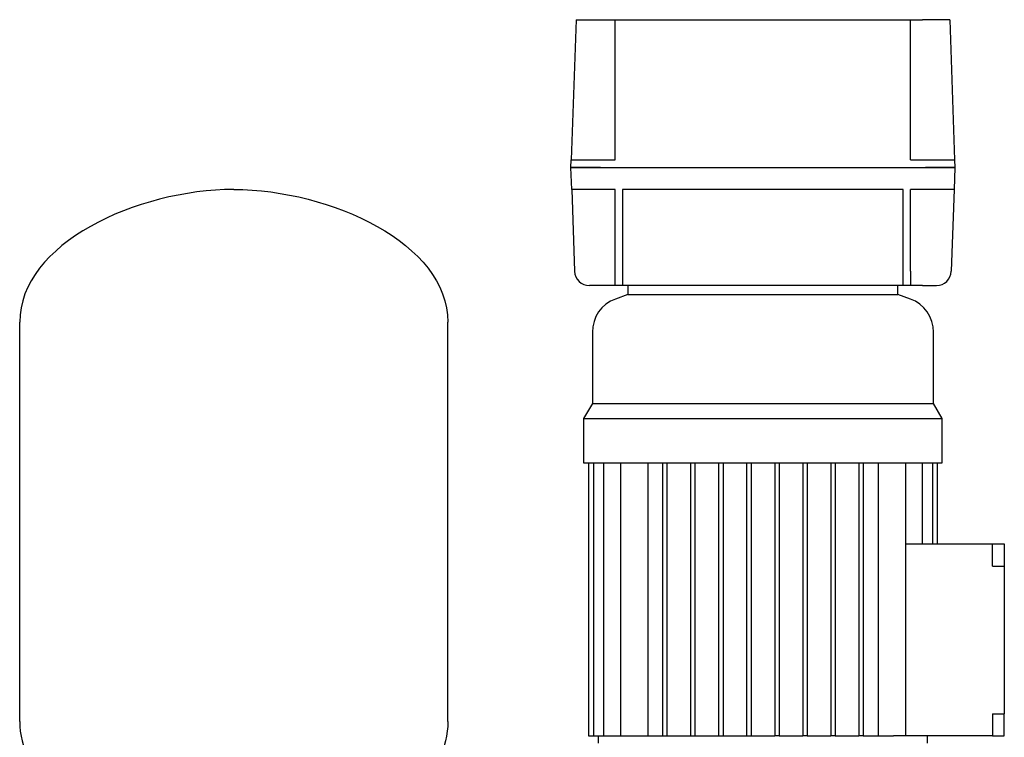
# Model space of a CAD drawing. Header units: millimetres. Extents: x 12 to 2031, y 10 to 1011.
# Tile 9 of 9: x 1216 to 1883, y 525 to 1011. Entities that reach past the tile are written whole.
import ezdxf

# ---------------------------------------------------------------- set-up
doc = ezdxf.new("R2010")
doc.units = ezdxf.units.MM

msp = doc.modelspace()

# ---------------------------------------------------------------- linework, layer by layer
at = {"color": 7, "linetype": 'Continuous', "lineweight": 25}
for p, q in [((1593.22, 1011.48), (1589.9, 916.48)), ((1593.22, 1011.48), (1611.72, 1011.48)), ((1611.72, 1011.48), (1619.72, 1011.48)), ((1619.72, 916.48), (1619.72, 1011.48)), ((1619.72, 1011.48), (1819.72, 1011.48)), ((1819.72, 916.48), (1819.72, 1011.48)), ((1819.72, 1011.48), (1827.72, 1011.48)), ((1846.23, 1011.48), (1827.72, 1011.48)), ((1846.23, 1011.48), (1849.55, 916.48)), ((1589.72, 911.48), (1589.9, 916.48)), ((1609.89, 916.48), (1619.72, 916.48)), ((1819.72, 916.48), (1829.56, 916.48)), ((1849.55, 916.48), (1849.72, 911.48)), ((1590.25, 896.48), (1589.72, 911.48)), ((1609.71, 911.48), (1829.74, 911.48)), ((1849.72, 911.48), (1849.2, 896.48)), ((1590.25, 896.48), (1592.18, 841.13)), ((1619.72, 896.48), (1610.24, 896.48)), ((1619.72, 841.13), (1619.72, 896.48)), ((1814.72, 896.48), (1624.72, 896.48)), ((1624.72, 896.48), (1624.72, 841.13)), ((1814.72, 841.13), (1814.72, 896.48)), ((1829.21, 896.48), (1819.72, 896.48)), ((1819.72, 841.13), (1819.72, 896.48)), ((1849.2, 896.48), (1847.27, 841.13)), ((1619.72, 831.48), (1619.72, 841.13)), ((1624.72, 841.13), (1624.72, 831.48)), ((1814.72, 831.48), (1814.72, 841.13)), ((1819.72, 841.13), (1819.72, 831.48)), ((1611.72, 831.48), (1602.18, 831.48)), ((1619.72, 831.48), (1611.72, 831.48)), ((1624.72, 831.48), (1619.72, 831.48)), ((1814.72, 831.48), (1624.72, 831.48)), ((1628.22, 831.48), (1628.22, 825.48)), ((1811.22, 825.48), (1811.22, 831.48)), ((1819.72, 831.48), (1814.72, 831.48)), ((1827.72, 831.48), (1819.72, 831.48)), ((1827.72, 831.48), (1837.27, 831.48)), ((1628.22, 825.48), (1619.8, 822.32)), ((1628.22, 825.48), (1719.72, 825.48)), ((1719.72, 825.48), (1811.22, 825.48)), ((1819.65, 822.32), (1811.22, 825.48)), ((1216.37, 536.09), (1216.37, 806.68)), ((1506.37, 536.09), (1506.37, 806.68)), ((1604.22, 799.85), (1604.22, 751.48)), ((1835.22, 751.48), (1835.22, 799.85)), ((1604.22, 751.48), (1598.22, 741.48)), ((1604.22, 751.48), (1719.72, 751.48)), ((1719.72, 751.48), (1835.22, 751.48)), ((1841.22, 741.48), (1835.22, 751.48)), ((1598.22, 741.48), (1598.22, 711.48)), ((1598.22, 741.48), (1719.72, 741.48)), ((1719.72, 741.48), (1841.22, 741.48)), ((1841.22, 711.48), (1841.22, 741.48)), ((1598.22, 711.48), (1719.72, 711.48)), ((1601.63, 711.48), (1601.63, 526.48)), ((1604.93, 711.48), (1604.93, 526.48)), ((1611.85, 711.48), (1611.85, 526.48)), ((1623.23, 711.48), (1623.23, 526.48)), ((1641.7, 711.48), (1641.7, 526.48)), ((1651.72, 711.48), (1651.72, 526.48)), ((1654.72, 711.48), (1654.72, 526.48)), ((1670.72, 711.48), (1670.72, 526.48)), ((1673.72, 711.48), (1673.72, 526.48)), ((1689.72, 711.48), (1689.72, 526.48)), ((1692.72, 711.48), (1692.72, 526.48)), ((1708.72, 711.48), (1708.72, 526.48)), ((1711.72, 711.48), (1711.72, 526.48)), ((1719.72, 711.48), (1841.22, 711.48)), ((1727.72, 711.48), (1727.72, 526.48)), ((1730.72, 711.48), (1730.72, 526.48)), ((1746.72, 711.48), (1746.72, 526.48)), ((1749.72, 711.48), (1749.72, 526.48)), ((1765.72, 711.48), (1765.72, 526.48)), ((1768.72, 711.48), (1768.72, 526.48)), ((1784.72, 711.48), (1784.72, 526.48)), ((1787.72, 711.48), (1787.72, 526.48)), ((1797.75, 711.48), (1797.75, 526.48)), ((1816.22, 711.48), (1816.22, 526.48)), ((1827.6, 711.48), (1827.6, 656.48)), ((1834.52, 711.48), (1834.52, 656.48)), ((1837.82, 711.48), (1837.82, 656.48)), ((1816.22, 656.48), (1875.22, 656.48)), ((1875.22, 648.48), (1875.22, 656.48)), ((1875.22, 656.48), (1883.22, 656.48)), ((1883.22, 656.48), (1883.22, 649.48)), ((1875.22, 641.48), (1875.22, 648.48)), ((1883.22, 649.48), (1883.22, 641.48)), ((1875.22, 641.48), (1883.22, 641.48)), ((1883.22, 641.48), (1883.22, 541.48)), ((1875.22, 541.48), (1883.22, 541.48)), ((1875.22, 541.48), (1875.22, 534.48)), ((1883.22, 533.48), (1883.22, 541.48)), ((1875.22, 534.48), (1875.22, 526.48)), ((1883.22, 526.48), (1883.22, 533.48)), ((1601.63, 526.48), (1604.93, 526.48)), ((1604.93, 526.48), (1611.85, 526.48)), ((1608.22, 526.48), (1608.22, 521.48)), ((1611.85, 526.48), (1619.57, 526.48)), ((1619.57, 526.48), (1623.23, 526.48)), ((1623.23, 526.48), (1631.36, 526.48)), ((1631.36, 526.48), (1651.72, 526.48)), ((1651.72, 526.48), (1654.72, 526.48)), ((1654.72, 526.48), (1670.72, 526.48)), ((1670.72, 526.48), (1673.72, 526.48)), ((1673.72, 526.48), (1689.72, 526.48)), ((1689.72, 526.48), (1692.72, 526.48)), ((1692.72, 526.48), (1708.72, 526.48)), ((1708.72, 526.48), (1711.72, 526.48)), ((1711.72, 526.48), (1719.72, 526.48)), ((1719.72, 526.48), (1727.72, 526.48)), ((1730.72, 526.48), (1727.72, 526.48)), ((1730.72, 526.48), (1746.72, 526.48)), ((1749.72, 526.48), (1746.72, 526.48)), ((1749.72, 526.48), (1765.72, 526.48)), ((1768.72, 526.48), (1765.72, 526.48)), ((1768.72, 526.48), (1784.72, 526.48)), ((1787.72, 526.48), (1784.72, 526.48)), ((1787.72, 526.48), (1808.09, 526.48)), ((1816.22, 526.48), (1808.09, 526.48)), ((1875.22, 526.48), (1816.22, 526.48)), ((1831.22, 521.48), (1831.22, 526.48)), ((1875.22, 526.48), (1883.22, 526.48))]:
    msp.add_line(p, q, dxfattribs=at)
for centre, radius, start, end in [((1602.18, 841.48), 10, 182, 270), ((1837.27, 841.48), 10, 270, 358), ((1628.22, 799.85), 24, 110.55605, 180), ((1811.22, 799.85), 24, 0, 69.44395)]:
    msp.add_arc(centre, radius, start, end, dxfattribs=at)
for points in [[(1589.9, 916.48), (1589.9, 916.48), (1590, 916.48), (1590.46, 916.48), (1590.82, 916.48), (1591.79, 916.48), (1592.41, 916.48), (1593.9, 916.48), (1594.78, 916.48), (1596.73, 916.48), (1597.8, 916.48), (1600.09, 916.48), (1601.3, 916.48), (1603.76, 916.48), (1605.01, 916.48), (1607.49, 916.48), (1608.71, 916.48), (1609.89, 916.48)], [(1829.56, 916.48), (1830.74, 916.48), (1831.96, 916.48), (1834.44, 916.48), (1835.69, 916.48), (1838.15, 916.48), (1839.36, 916.48), (1841.64, 916.48), (1842.72, 916.48), (1844.67, 916.48), (1845.55, 916.48), (1847.04, 916.48), (1847.66, 916.48), (1848.63, 916.48), (1848.99, 916.48), (1849.45, 916.48), (1849.55, 916.48), (1849.55, 916.48)], [(1609.71, 911.48), (1608.53, 911.48), (1607.31, 911.48), (1604.84, 911.48), (1603.58, 911.48), (1601.12, 911.48), (1599.92, 911.48), (1597.63, 911.48), (1596.55, 911.48), (1594.6, 911.48), (1593.73, 911.48), (1592.23, 911.48), (1591.61, 911.48), (1590.64, 911.48), (1590.29, 911.48), (1589.83, 911.48), (1589.72, 911.48), (1589.72, 911.48)], [(1589.72, 911.48), (1589.72, 911.48), (1589.83, 911.48), (1590.29, 911.48), (1590.64, 911.48), (1591.61, 911.48), (1592.23, 911.48), (1593.73, 911.48), (1594.6, 911.48), (1596.55, 911.48), (1597.63, 911.48), (1599.92, 911.48), (1601.12, 911.48), (1603.58, 911.48), (1604.84, 911.48), (1607.31, 911.48), (1608.53, 911.48), (1609.71, 911.48)], [(1849.72, 911.48), (1849.72, 911.48), (1849.62, 911.48), (1849.16, 911.48), (1848.81, 911.48), (1847.83, 911.48), (1847.21, 911.48), (1845.72, 911.48), (1844.85, 911.48), (1842.9, 911.48), (1841.82, 911.48), (1839.53, 911.48), (1838.33, 911.48), (1835.87, 911.48), (1834.61, 911.48), (1832.14, 911.48), (1830.92, 911.48), (1829.74, 911.48)], [(1829.74, 911.48), (1830.92, 911.48), (1832.14, 911.48), (1834.61, 911.48), (1835.87, 911.48), (1838.33, 911.48), (1839.53, 911.48), (1841.82, 911.48), (1842.9, 911.48), (1844.85, 911.48), (1845.72, 911.48), (1847.21, 911.48), (1847.83, 911.48), (1848.81, 911.48), (1849.16, 911.48), (1849.62, 911.48), (1849.72, 911.48), (1849.72, 911.48)], [(1610.24, 896.48), (1609.06, 896.48), (1607.84, 896.48), (1605.36, 896.48), (1604.11, 896.48), (1601.65, 896.48), (1600.44, 896.48), (1598.15, 896.48), (1597.08, 896.48), (1595.13, 896.48), (1594.25, 896.48), (1592.76, 896.48), (1592.14, 896.48), (1591.16, 896.48), (1590.81, 896.48), (1590.35, 896.48), (1590.25, 896.48), (1590.25, 896.48)], [(1849.2, 896.48), (1849.2, 896.48), (1849.1, 896.48), (1848.64, 896.48), (1848.28, 896.48), (1847.31, 896.48), (1846.69, 896.48), (1845.2, 896.48), (1844.32, 896.48), (1842.37, 896.48), (1841.3, 896.48), (1839.01, 896.48), (1837.8, 896.48), (1835.34, 896.48), (1834.09, 896.48), (1831.61, 896.48), (1830.39, 896.48), (1829.21, 896.48)]]:
    msp.add_open_spline(points, degree=3, knots=[0, 0, 0, 0, 0.125, 0.125, 0.25, 0.25, 0.375, 0.375, 0.5, 0.5, 0.625, 0.625, 0.75, 0.75, 0.875, 0.875, 1, 1, 1, 1], dxfattribs=at)
for points in [[(1361.37, 896.48), (1295.86, 896.48), (1216.37, 859.83), (1216.37, 806.68)], [(1361.37, 896.48), (1426.89, 896.48), (1506.37, 859.83), (1506.37, 806.68)], [(1216.37, 536.09), (1216.37, 502.49), (1250.38, 456.06), (1341.37, 450.12)], [(1506.37, 536.09), (1506.37, 502.49), (1472.36, 456.06), (1381.37, 450.12)]]:
    msp.add_open_spline(points, degree=3, dxfattribs=at)

doc.saveas('drawing.dxf')
